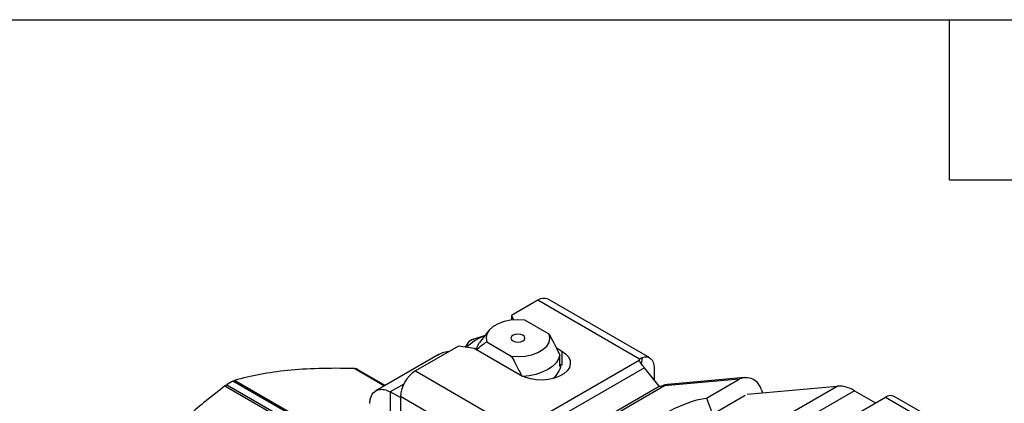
# Model space of a CAD drawing. Header units: inches. Extents: x 0.7 to 32.2, y 0.7 to 24.8.
# Tile 10 of 11: x 23.6 to 29.1, y 22.6 to 24.8. Entities that reach past the tile are written whole.
import ezdxf

# ---------------------------------------------------------------- set-up
doc = ezdxf.new("R2010")
doc.units = ezdxf.units.IN
doc.header["$LTSCALE"] = 3
doc.header["$MEASUREMENT"] = 0
doc.linetypes.add('SLD-Solid', pattern=[0])
doc.layers.add('TEXT', color=140, linetype='SLD-Solid', lineweight=25)

msp = doc.modelspace()

# ---------------------------------------------------------------- linework, layer by layer
for p, q in [((26.4864, 23.1735), (26.3392, 23.0885)), ((27.059, 22.843), (26.4864, 23.1735)), ((27.1162, 22.8499), (26.5455, 23.1793)), ((26.3392, 23.0885), (26.3508, 23.0634)), ((26.3392, 23.0885), (26.3392, 23.0622)), ((26.5511, 22.9825), (26.4132, 23.0621)), ((26.1237, 22.9548), (26.1922, 22.9776)), ((26.2119, 23.0031), (26.16, 22.9361)), ((26.0411, 22.9164), (25.7992, 22.7767)), ((26.1289, 22.9028), (26.0411, 22.9164)), ((26.0965, 22.9359), (26.0798, 22.9104)), ((26.0801, 22.9103), (26.1012, 22.9419)), ((26.2002, 22.9391), (26.3381, 22.8595)), ((25.9232, 22.8653), (25.5771, 22.6655)), ((26.3878, 22.7533), (26.1289, 22.9028)), ((26.5921, 22.9054), (26.6216, 22.8883)), ((26.6108, 22.8005), (26.6108, 22.8676)), ((26.6216, 22.8883), (26.6216, 22.8091)), ((26.4756, 22.5025), (27.0561, 22.8376)), ((26.6108, 22.8142), (26.6152, 22.8117)), ((27.059, 22.8313), (27.059, 22.843)), ((27.0691, 22.8153), (27.0756, 22.8523)), ((25.4587, 22.7898), (25.6255, 22.6935)), ((25.4675, 22.7878), (25.6282, 22.695)), ((25.6284, 22.6951), (25.4798, 22.7809)), ((25.7992, 22.7767), (26.3699, 22.4473)), ((27.086, 22.7937), (26.5292, 22.4723)), ((27.169, 22.6905), (27.086, 22.7937)), ((27.1406, 22.7958), (27.1406, 22.7258)), ((24.7289, 22.6921), (25.2979, 22.3637)), ((24.739, 22.6991), (25.3235, 22.3617)), ((25.3583, 22.3818), (24.7739, 22.7192)), ((25.351, 22.3944), (24.7821, 22.7228)), ((25.7339, 22.7028), (25.6572, 22.6585)), ((27.1997, 22.6921), (26.6083, 22.3507)), ((26.6122, 22.369), (27.169, 22.6905)), ((27.1872, 22.691), (27.1823, 22.6905)), ((27.6182, 22.7295), (27.1997, 22.6921)), ((27.2155, 22.7007), (27.2062, 22.6993)), ((27.6495, 22.7395), (27.2155, 22.7007)), ((27.4345, 22.6234), (27.6182, 22.7295)), ((27.5567, 22.3378), (28.1691, 22.6914)), ((27.6642, 22.6462), (28.1691, 22.6914)), ((25.7157, 22.6268), (25.6572, 22.6585)), ((25.6572, 22.6585), (25.6572, 22.546)), ((27.4693, 22.5337), (27.653, 22.6398)), ((28.2666, 22.6653), (27.6541, 22.3117)), ((27.7435, 22.6701), (27.7498, 22.6539)), ((28.2666, 22.6653), (28.3855, 22.5966)), ((30.7064, 21.3544), (28.4904, 22.6336)), ((26.2864, 22.3026), (25.7157, 22.6321)), ((25.7157, 22.6321), (25.7157, 22.4491)), ((27.4345, 22.6234), (27.4693, 22.5337)), ((27.8427, 22.2832), (28.4412, 22.6288)), ((28.4412, 22.6288), (30.6572, 21.3495))]:
    msp.add_line(p, q)
at = {"flags": 128}
for points in [[(26.4132, 23.0621), (26.3738, 23.0644), (26.3344, 23.0616), (26.2971, 23.0539), (26.2636, 23.0417), (26.2356, 23.0255), (26.2144, 23.0062), (26.2011, 22.9846), (26.1963, 22.9619), (26.2002, 22.9391)], [(26.3478, 22.9769), (26.3393, 22.9695), (26.3363, 22.9608), (26.3393, 22.9521), (26.3478, 22.9447), (26.3606, 22.9398), (26.3756, 22.9381), (26.3907, 22.9398), (26.4035, 22.9447), (26.412, 22.9521), (26.415, 22.9608), (26.412, 22.9695), (26.4035, 22.9769), (26.3907, 22.9818), (26.3756, 22.9835), (26.3606, 22.9818), (26.3478, 22.9769)], [(26.3381, 22.8595), (26.3775, 22.8572), (26.4169, 22.86), (26.4542, 22.8677), (26.4877, 22.8799), (26.5157, 22.8961), (26.5369, 22.9154), (26.5502, 22.937), (26.555, 22.9597), (26.5511, 22.9825)], [(26.1409, 22.8958), (26.1478, 22.9164), (26.16, 22.9361)], [(26.6216, 22.8883), (26.6434, 22.8728), (26.6591, 22.855), (26.668, 22.8358), (26.6698, 22.8158), (26.6644, 22.7961), (26.652, 22.7775), (26.6332, 22.7607), (26.6088, 22.7466), (26.5798, 22.7358), (26.5475, 22.7286), (26.5134, 22.7255), (26.4788, 22.7265), (26.4454, 22.7317), (26.4146, 22.7408), (26.3878, 22.7533)], [(26.6108, 22.8676), (26.6035, 22.8445), (26.5894, 22.8224), (26.5689, 22.802), (26.5427, 22.784), (26.5115, 22.7689), (26.4762, 22.757), (26.438, 22.7489), (26.4041, 22.7451)], [(27.0756, 22.8523), (27.089, 22.8551), (27.1015, 22.8549), (27.1127, 22.8516), (27.1224, 22.8454), (27.1302, 22.8365), (27.1359, 22.825), (27.1395, 22.8113), (27.1406, 22.7958)], [(27.2118, 22.4949), (27.1931, 22.4946), (27.181, 22.4975), (27.176, 22.5035), (27.1783, 22.5123), (27.1879, 22.5235), (27.2043, 22.5364), (27.2267, 22.5505), (27.2539, 22.565), (27.2846, 22.5793), (27.3172, 22.5925), (27.3501, 22.604), (27.3816, 22.6133), (27.4103, 22.6199), (27.4345, 22.6234)]]:
    msp.add_lwpolyline(points, dxfattribs=at)
for centre, radius, start, end in [((26.521, 23.1252), 0.0594, 65.6929, 125.6176), ((26.2859, 22.7074), 0.2834, 109.9412, 134.5839), ((26.5048, 22.8261), 0.1138, 305.3605, 352.6125), ((27.0721, 22.8326), 0.0167, 141.6053, 162.4667), ((25.2386, 22.3631), 0.4825, 60.0028, 61.6851), ((25.897, 22.6238), 0.1815, 122.6055, 177.3945), ((26.9376, 22.6744), 0.1904, 38.7944, 39.2038), ((25.4383, 21.5281), 1.3639, 119.1518, 120.8428), ((27.1937, 22.7103), 0.0316, 218.7937, 219.6144), ((27.1991, 22.7034), 0.0114, 241.909, 273.0273), ((27.6565, 22.6484), 0.0897, 14.0017, 115.2508), ((28.1761, 22.5224), 0.1691, 57.6507, 92.3578), ((28.47, 22.5885), 0.0495, 65.6929, 125.6176)]:
    msp.add_arc(centre, radius, start, end)
for points, knots in [([(26.6108, 22.8676), (26.5993, 22.8921), (26.5887, 22.9134), (26.569, 22.9513), (26.5598, 22.9679), (26.5511, 22.9825)], [0, 0, 0, 0, 0.5, 0.5, 1, 1, 1, 1]), ([(26.1012, 22.9419), (26.0997, 22.9414), (26.0975, 22.9397), (26.0966, 22.9371), (26.0965, 22.9359)], [0, 0, 0, 0, 0.571429, 1, 1, 1, 1]), ([(26.1236, 22.9548), (26.1207, 22.9537), (26.115, 22.9513), (26.1074, 22.9474), (26.1013, 22.9433), (26.099, 22.9408), (26.0979, 22.9396)], [0, 0, 0, 0, 0.245235, 0.493975, 0.746186, 1, 1, 1, 1]), ([(26.1237, 22.9548), (26.1235, 22.9551), (26.1235, 22.9547), (26.1241, 22.9529), (26.1244, 22.952)], [0, 0, 0, 0, 0.571429, 1, 1, 1, 1]), ([(26.1405, 22.8932), (26.152, 22.9044), (26.1626, 22.9136), (26.1823, 22.9287), (26.1914, 22.9346), (26.2002, 22.9391)], [0, 0, 0, 0, 0.5, 0.5, 1, 1, 1, 1]), ([(25.9857, 22.8844), (25.974, 22.8831), (25.9516, 22.8805), (25.9328, 22.8694), (25.9239, 22.864)], [0, 0, 0, 0, 0.5226929, 1, 1, 1, 1]), ([(26.3381, 22.8595), (26.3469, 22.8449), (26.3561, 22.8284), (26.3758, 22.7905), (26.3863, 22.7692), (26.3979, 22.7447)], [0, 0, 0, 0, 0.5, 0.5, 1, 1, 1, 1]), ([(27.0852, 22.7948), (27.0786, 22.8029), (27.0724, 22.8105), (27.0619, 22.8249), (27.0576, 22.8315), (27.0561, 22.8376)], [0, 0, 0, 0, 0.5, 0.5, 1, 1, 1, 1]), ([(27.059, 22.843), (27.0591, 22.8431), (27.0594, 22.8434), (27.0599, 22.8438), (27.0604, 22.8442), (27.061, 22.8446), (27.0615, 22.845), (27.062, 22.8454), (27.0625, 22.8458), (27.0631, 22.8462), (27.0636, 22.8465), (27.0642, 22.8469), (27.0647, 22.8473), (27.0653, 22.8476), (27.0659, 22.8479), (27.0664, 22.8483), (27.067, 22.8486), (27.0676, 22.8489), (27.0682, 22.8492), (27.0688, 22.8495), (27.0694, 22.8498), (27.07, 22.8501), (27.0706, 22.8504), (27.0712, 22.8507), (27.0718, 22.8509), (27.0724, 22.8512), (27.073, 22.8514), (27.0737, 22.8516), (27.0743, 22.8519), (27.0749, 22.8521), (27.0754, 22.8522), (27.0756, 22.8523)], [0, 0, 0, 0, 0.0043847, 0.0087836, 0.0131962, 0.0176219, 0.0220602, 0.0265103, 0.0309717, 0.0354438, 0.0399261, 0.044418, 0.0489188, 0.053428, 0.057945, 0.0624693, 0.0670004, 0.0715376, 0.0760805, 0.0806284, 0.085181, 0.0897377, 0.094298, 0.0988615, 0.1034277, 0.1079962, 0.1125665, 0.1171383, 0.1217112, 0.1262848, 0.1308588, 0.1308588, 0.1308588, 0.1308588]), ([(25.4587, 22.7898), (25.3847, 22.7916), (25.3177, 22.7916), (25.1932, 22.7879), (25.1356, 22.7843), (25.0267, 22.7736), (24.9754, 22.7664), (24.8765, 22.7479), (24.8289, 22.7366), (24.7821, 22.7228)], [0, 0, 0, 0, 0.25, 0.25, 0.5, 0.5, 0.75, 0.75, 1, 1, 1, 1]), ([(24.7289, 22.6921), (24.655, 22.6362), (24.588, 22.5813), (24.4634, 22.4708), (24.4059, 22.4151), (24.3514, 22.3577)], [0, 0, 0, 0, 0.5, 0.5, 1, 1, 1, 1]), ([(27.1937, 22.6934), (27.19, 22.6918), (27.1862, 22.6902), (27.18, 22.6886), (27.1779, 22.6882), (27.1745, 22.6881), (27.1734, 22.6882), (27.1712, 22.6887), (27.17, 22.6892), (27.1693, 22.6901)], [0, 0, 0, 0, 0.5, 0.5, 0.75, 0.75, 0.875, 0.875, 1, 1, 1, 1]), ([(25.5431, 22.5926), (25.5432, 22.601), (25.544, 22.609), (25.5486, 22.6314), (25.5543, 22.644), (25.5708, 22.6629), (25.5813, 22.6692), (25.6029, 22.6738), (25.6131, 22.6737), (25.6347, 22.6692), (25.6459, 22.6648), (25.6572, 22.6585)], [0, 0, 0, 0, 0.0780063, 0.0780063, 0.2343114, 0.2343114, 0.3906085, 0.3906085, 0.5102459, 0.5102459, 0.6298829, 0.6298829, 0.6298829, 0.6298829])]:
    msp.add_open_spline(points, degree=3, knots=knots)
for points in [[(26.1012, 22.9419), (26.1026, 22.9437), (26.1085, 22.9482), (26.1185, 22.9529), (26.1237, 22.9548)], [(25.4587, 22.7898), (25.4622, 22.7897), (25.4652, 22.7891), (25.4675, 22.7878)], [(24.7289, 22.6921), (24.7324, 22.6948), (24.7359, 22.6972), (24.739, 22.6991)], [(24.7739, 22.7192), (24.7771, 22.721), (24.7798, 22.7222), (24.7821, 22.7228)], [(27.2062, 22.6993), (27.1986, 22.6976), (27.1905, 22.6946), (27.1823, 22.6905)]]:
    msp.add_open_spline(points, degree=3)
at = {"layer": 'TEXT'}
for p, q in [((0.75, 24.75), (32.25, 24.75)), ((28.8, 23.85), (28.8, 24.75)), ((28.8, 23.85), (29.7, 23.85))]:
    msp.add_line(p, q, dxfattribs=at)

doc.saveas('drawing.dxf')
